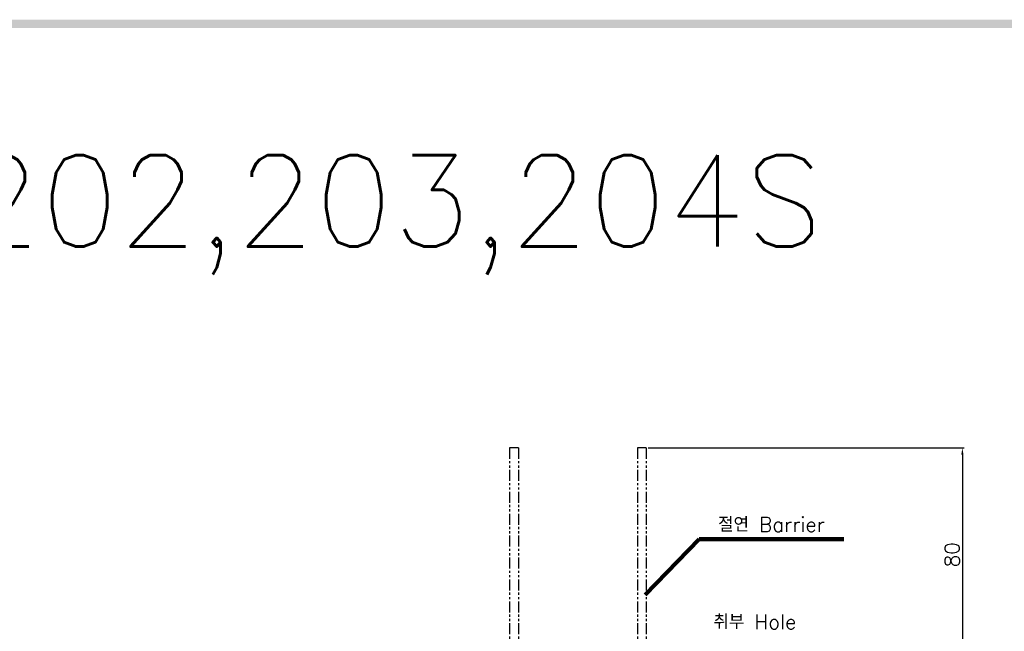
# Model space of a CAD drawing. Extents: x -403 to 2710, y -907 to 1745.
# Tile 6 of 12: x -134 to 136, y 1569 to 1737. Entities that reach past the tile are written whole.
import ezdxf

# ---------------------------------------------------------------- set-up
doc = ezdxf.new("R2010")
doc.units = 0
doc.header["$LTSCALE"] = 3
doc.header["$MEASUREMENT"] = 0
doc.linetypes.add('PHANTOM2', pattern=[1.25, 0.625, -0.125, 0.125, -0.125, 0.125, -0.125])
doc.layers.get('0').update_dxf_attribs({"linetype": 'CONTINUOUS'})
doc.layers.get('Defpoints').update_dxf_attribs({"linetype": 'CONTINUOUS'})
for name, color, linetype in [('di', 3, 'CONTINUOUS'), ('DIM', 3, 'CONTINUOUS'), ('dwg', 7, 'CONTINUOUS')]:
    doc.layers.add(name, color=color, linetype=linetype)
doc.styles.get("Standard").update_dxf_attribs({"font": 'romans.shx', "height": 4, "bigfont": 'ghs.shx'})
doc.dimstyles.get("Standard").update_dxf_attribs({"dimtxt": 0.18, "dimasz": 0.18, "dimexe": 0.18, "dimexo": 0.0625, "dimgap": 0.09, "dimtad": 0, "dimtih": 1, "dimtoh": 1, "dimdec": 4, "dimzin": 0, "dimdsep": 46, "dimtxsty": 'Standard', "dimcen": 0.09, "dimadec": 0, "dimazin": 0, "dimtfac": 1, "dimtdec": 4, "dimtofl": 0, "dimtmove": 0, "dimatfit": 3, "dimfxl": 0, "dimtolj": 1, "dimtzin": 0, "dimarcsym": 0})

# ---------------------------------------------------------------- blocks, each defined once
blk = doc.blocks.new('FSYYEAY')
at = {"color": 6, "linetype": 'PHANTOM2'}
for p, q in [((-573.81, -246.52), (-573.81, -286.02)), ((-572.31, -246.52), (-573.81, -246.52)), ((-572.31, -246.52), (-572.31, -286.02)), ((-573.81, -286.52), (-574.17, -288.3)), ((-572.31, -286.52), (-571.95, -288.3)), ((-573.58, -289.02), (-572.54, -289.02))]:
    blk.add_line(p, q, dxfattribs=at)
for centre, radius, start, end in [((-573.81, -286.27), 0.25, 90, 270), ((-572.31, -286.27), 0.25, 270, 90), ((-573.58, -288.42), 0.6, 168.6901, 270), ((-572.54, -288.42), 0.6, 270, 11.3099)]:
    blk.add_arc(centre, radius, start, end, dxfattribs=at)
blk = doc.blocks.new('*D79')
at = {"layer": 'Defpoints', "color": 0}
for p in [(37.79, 1619.43), (69.48, 1556.43), (124.33, 1556.43)]:
    blk.add_point(p, dxfattribs=at)
at = {"layer": 'di', "color": 0, "lineweight": -2}
for p, q in [((38.29, 1619.43), (124.83, 1619.43)), ((69.98, 1556.43), (124.83, 1556.43))]:
    blk.add_line(p, q, dxfattribs=at)
at = {"layer": 'di', "lineweight": -2}
blk.add_line((124.33, 1617.63), (124.33, 1558.23), dxfattribs=at)
at = {"layer": 'di'}
for points in [[(124.03, 1617.63), (124.63, 1617.63), (124.33, 1619.43)], [(124.03, 1558.23), (124.63, 1558.23), (124.33, 1556.43)]]:
    blk.add_solid(points, dxfattribs=at)
at = {"layer": 'di', "color": 0, "insert": (121.53, 1590.22), "char_height": 4, "attachment_point": 5, "rotation": 90}
blk.add_mtext('\\A1;80', dxfattribs=at)

msp = doc.modelspace()

# ---------------------------------------------------------------- linework, layer by layer
at = {"layer": 'dwg'}
msp.add_trace([(-383.7135, 1736.6442), (-381.4135, 1734.3442), (1493.0865, 1736.6442), (1490.7865, 1734.3442)], dxfattribs=at)

# ---------------------------------------------------------------- block references
at = {"layer": 'di', "xscale": 1.6, "yscale": 1.6, "zscale": 1.6}
for p in [(918.4884, 2013.8665), (953.4884, 2013.8665)]:
    msp.add_blockref('FSYYEAY', p, dxfattribs=at)

# ---------------------------------------------------------------- texts
at = {"layer": 'di', "char_height": 4, "attachment_point": 7}
for s, insert in [('절연 Barrier', (57.4554, 1596.4787)), ('취부 Hole', (56.1879, 1569.839))]:
    msp.add_mtext(s, dxfattribs=dict(at, insert=insert))
at = {"layer": 'DIM', "insert": (-229.8052, 1699.558), "char_height": 25, "width": 782.772847, "attachment_point": 1}
msp.add_mtext('{\\Fromans,hgs|c129;DBL 202,203,204S  }', dxfattribs=at)

# ---------------------------------------------------------------- dimensions: what is measured, and where the dimension line sits
at = {"layer": 'di'}
dim = msp.add_linear_dim(base=(124.3283, 1556.4313), p1=(37.7927, 1619.4313), p2=(69.4828, 1556.4313), angle=90, text='80', dimstyle='Standard', override={"dimtxt": 2, "dimasz": 1.8, "dimexe": 0.5, "dimexo": 0.5, "dimgap": 0.8, "dimtad": 1, "dimtih": 0, "dimtoh": 0, "dimdec": 2, "dimlfac": 2.5, "dimzin": 8, "dimcen": 0, "dimclrd": 256, "dimadec": 2, "dimazin": 2, "dimtp": 0.1, "dimtm": 0.1, "dimtfac": 0.6, "dimtdec": 2, "dimtofl": 1, "dimtzin": 8}, dxfattribs=at)
dim.commit()
dim.dimension.update_dxf_attribs({"geometry": '*D79', "text_midpoint": (124.3283, 1590.2216), "dimtype": 160})

# ---------------------------------------------------------------- leaders
at = {"layer": 'di', "annotation_type": 0, "has_hookline": 1, "hookline_direction": 0, "text_width": 34.3873}
msp.add_leader([(37.4927, 1579.1903), (52.2554, 1594.4787), (55.4554, 1594.4787)], dimstyle='Standard', override={"dimtxt": 4, "dimasz": 3.2, "dimexe": 2, "dimexo": 2, "dimgap": 2, "dimtad": 1, "dimtih": 0, "dimtoh": 0, "dimdec": 2, "dimzin": 8, "dimcen": 0, "dimclrd": 256, "dimclre": 256, "dimclrt": 256, "dimadec": 2, "dimazin": 2, "dimtfac": 0.6, "dimtdec": 2, "dimtofl": 1, "dimtzin": 8, "dimlwd": 65535, "dimlwe": 65535, "dimarcsym": 1}, dxfattribs=at)

doc.saveas('drawing.dxf')
